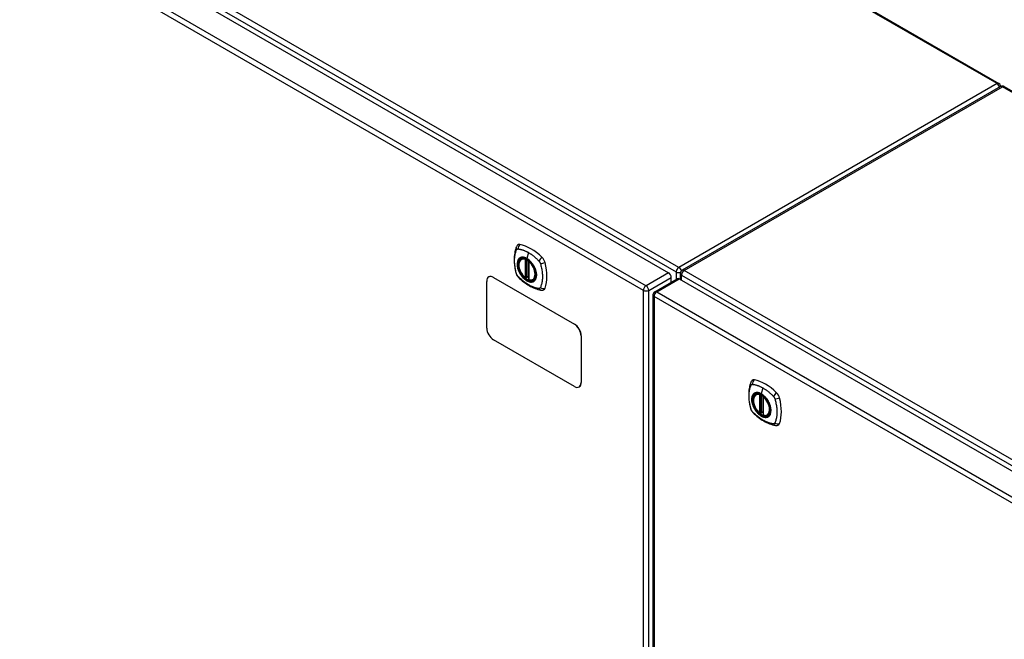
# Model space of a CAD drawing. Header units: inches. Extents: x 532.4 to 626.5, y 204 to 295.1.
# Tile 4 of 10: x 558.3 to 584.1, y 255.1 to 271.3. Entities that reach past the tile are written whole.
import ezdxf

# ---------------------------------------------------------------- set-up
doc = ezdxf.new("R2010")
doc.units = ezdxf.units.IN
doc.header["$MEASUREMENT"] = 0
doc.layers.add('Visible Edges(ANSI)', color=7, linetype='Continuous', lineweight=25)
doc.layers.add('Visible Tangent Edges(ANSI)', color=7, linetype='Continuous', lineweight=25)

msp = doc.modelspace()

# ---------------------------------------------------------------- linework, layer by layer
at = {"layer": 'Visible Edges(ANSI)'}
for p, q in [((542.535, 293.581), (583.939, 269.676)), ((533.127, 289.045), (575.274, 264.712)), ((583.98, 269.595), (575.635, 264.777)), ((584.079, 269.595), (625.373, 245.755)), ((571.413, 265.071), (571.423, 265.077)), ((571.608, 265.009), (571.608, 264.531)), ((575.586, 264.532), (575.586, 264.691)), ((570.506, 263.26), (570.506, 264.485)), ((570.562, 264.602), (570.558, 264.599)), ((570.683, 264.587), (572.804, 263.362)), ((570.687, 264.589), (572.808, 263.365)), ((571.539, 264.587), (571.525, 264.579)), ((571.554, 264.585), (571.552, 264.586)), ((571.608, 264.607), (571.567, 264.584)), ((571.726, 264.528), (571.736, 264.534)), ((574.913, 264.214), (575.503, 264.555)), ((575.344, 264.463), (575.344, 264.59)), ((575.553, 264.55), (617.7, 240.217)), ((574.864, 264.129), (574.864, 228.431)), ((572.804, 261.729), (570.683, 262.954)), ((572.981, 263.056), (572.981, 261.831)), ((572.985, 263.058), (572.985, 261.834)), ((572.933, 261.719), (572.929, 261.717)), ((577.562, 261.52), (577.573, 261.526)), ((577.757, 261.459), (577.757, 260.981)), ((577.757, 261.057), (577.717, 261.033)), ((577.688, 261.037), (577.675, 261.029)), ((577.703, 261.034), (577.701, 261.036)), ((577.875, 260.978), (577.886, 260.984))]:
    msp.add_line(p, q, dxfattribs=at)
at = {"layer": 'Visible Edges(ANSI)', "flags": 128}
for points in [[(571.279, 265.38), (571.271, 265.359), (571.265, 265.339), (571.26, 265.32), (571.255, 265.302), (571.251, 265.283), (571.246, 265.264), (571.239, 265.224), (571.233, 265.183), (571.229, 265.141), (571.227, 265.099), (571.226, 265.056), (571.227, 265.013), (571.229, 264.969), (571.233, 264.924), (571.239, 264.879), (571.246, 264.834), (571.254, 264.789), (571.264, 264.743), (571.269, 264.72), (571.272, 264.708), (571.276, 264.694)], [(571.317, 265.436), (571.304, 265.423), (571.294, 265.408), (571.285, 265.394), (571.279, 265.38)], [(571.511, 264.58), (571.497, 264.593), (571.484, 264.606), (571.47, 264.621), (571.458, 264.636), (571.445, 264.651), (571.433, 264.668), (571.422, 264.685), (571.411, 264.702), (571.401, 264.72), (571.392, 264.738), (571.383, 264.756), (571.375, 264.775), (571.368, 264.793), (571.362, 264.812), (571.357, 264.83), (571.353, 264.849), (571.349, 264.867), (571.347, 264.885), (571.345, 264.903), (571.344, 264.92), (571.345, 264.937), (571.346, 264.953), (571.348, 264.969), (571.352, 264.984), (571.356, 264.998), (571.361, 265.011), (571.368, 265.024), (571.375, 265.035), (571.383, 265.046), (571.392, 265.055), (571.402, 265.063), (571.413, 265.071)], [(571.665, 264.991), (571.684, 264.968), (571.702, 264.945), (571.719, 264.92), (571.734, 264.894), (571.749, 264.868), (571.761, 264.842), (571.773, 264.815), (571.783, 264.787)], [(571.276, 264.694), (571.28, 264.681), (571.285, 264.668), (571.291, 264.655), (571.298, 264.643), (571.305, 264.631), (571.313, 264.619), (571.322, 264.609), (571.332, 264.598)], [(571.332, 264.598), (571.341, 264.588), (571.351, 264.579), (571.368, 264.562), (571.402, 264.532), (571.438, 264.502), (571.473, 264.473), (571.51, 264.446), (571.546, 264.42), (571.583, 264.396), (571.62, 264.374), (571.658, 264.353), (571.696, 264.334), (571.734, 264.317), (571.772, 264.301), (571.81, 264.288), (571.848, 264.276), (571.886, 264.266), (571.905, 264.262), (571.916, 264.26), (571.927, 264.258)], [(571.552, 264.586), (571.549, 264.588), (571.546, 264.589), (571.542, 264.588), (571.539, 264.587)], [(571.726, 264.528), (571.714, 264.522), (571.701, 264.518), (571.688, 264.515), (571.674, 264.513), (571.66, 264.513), (571.646, 264.514), (571.631, 264.516), (571.616, 264.52)], [(571.927, 264.258), (571.942, 264.256), (571.959, 264.256), (571.976, 264.258), (571.995, 264.263)], [(577.429, 261.829), (577.421, 261.808), (577.415, 261.789), (577.409, 261.77), (577.405, 261.751), (577.4, 261.733), (577.396, 261.713), (577.389, 261.673), (577.383, 261.632), (577.379, 261.591), (577.377, 261.549), (577.376, 261.506), (577.377, 261.462), (577.379, 261.418), (577.383, 261.374), (577.388, 261.329), (577.395, 261.284), (577.404, 261.238), (577.414, 261.192), (577.419, 261.169), (577.422, 261.158), (577.426, 261.144)], [(577.467, 261.886), (577.454, 261.872), (577.443, 261.858), (577.435, 261.843), (577.429, 261.829)], [(577.661, 261.03), (577.647, 261.043), (577.633, 261.056), (577.62, 261.07), (577.607, 261.085), (577.595, 261.101), (577.583, 261.117), (577.572, 261.134), (577.561, 261.151), (577.551, 261.169), (577.542, 261.187), (577.533, 261.205), (577.525, 261.224), (577.518, 261.243), (577.512, 261.261), (577.507, 261.28), (577.502, 261.298), (577.499, 261.317), (577.496, 261.335), (577.495, 261.352), (577.494, 261.37), (577.495, 261.386), (577.496, 261.403), (577.498, 261.418), (577.502, 261.433), (577.506, 261.447), (577.511, 261.461), (577.517, 261.473), (577.525, 261.485), (577.533, 261.495), (577.542, 261.505), (577.552, 261.513), (577.562, 261.52)], [(577.815, 261.44), (577.834, 261.418), (577.852, 261.394), (577.868, 261.369), (577.884, 261.344), (577.898, 261.318), (577.911, 261.291), (577.923, 261.264), (577.933, 261.237)], [(577.426, 261.144), (577.43, 261.13), (577.435, 261.117), (577.441, 261.104), (577.448, 261.092), (577.455, 261.08), (577.463, 261.069), (577.472, 261.058), (577.481, 261.047)], [(577.481, 261.047), (577.491, 261.037), (577.5, 261.028), (577.518, 261.012), (577.552, 260.981), (577.587, 260.951), (577.623, 260.923), (577.659, 260.895), (577.696, 260.87), (577.733, 260.846), (577.77, 260.823), (577.808, 260.803), (577.846, 260.784), (577.883, 260.766), (577.922, 260.751), (577.96, 260.737), (577.998, 260.725), (578.036, 260.716), (578.055, 260.711), (578.065, 260.709), (578.077, 260.707)], [(577.701, 261.036), (577.699, 261.037), (577.695, 261.038), (577.691, 261.038), (577.688, 261.037)], [(577.875, 260.978), (577.864, 260.972), (577.851, 260.967), (577.838, 260.964), (577.824, 260.963), (577.81, 260.962), (577.795, 260.963), (577.781, 260.966), (577.766, 260.97)], [(578.077, 260.707), (578.092, 260.706), (578.109, 260.706), (578.126, 260.708), (578.144, 260.712)]]:
    msp.add_lwpolyline(points, dxfattribs=at)
at = {"layer": 'Visible Edges(ANSI)'}
for centre, radius, start, end in [((583.89, 269.59), 0.099, 5.2644, 60), ((584.03, 269.51), 0.099, 60, 120), ((571.619, 265.009), 0.0118, 137.3656, 180), ((575.685, 264.691), 0.099, 120, 180), ((571.519, 264.589), 0.0118, 229.389, 300), ((571.561, 264.594), 0.0118, 232.1717, 300), ((571.619, 264.531), 0.0118, 180, 253.4446), ((574.963, 264.129), 0.099, 120, 180), ((577.769, 261.459), 0.0118, 137.3656, 180), ((577.669, 261.039), 0.0118, 229.389, 300), ((577.711, 261.044), 0.0118, 232.1717, 300), ((577.769, 260.981), 0.0118, 180, 253.4446)]:
    msp.add_arc(centre, radius, start, end, dxfattribs=at)
for centre, major_axis, start_param, end_param in [((571.416, 265.29), (-0.089, 0.153), 5.825423, 6.408181), ((571.667, 264.293), (-0.64, 1.108), 5.170151, 5.825423), ((571.562, 264.795), (0.157, -0.273), 2.363977, 7.060801), ((571.918, 265.001), (0.089, -0.153), 1.113034, 2.028558), ((571.18, 265.137), (-0.64, 1.108), 3.599355, 4.254627), ((575.274, 264.631), (-0.0495, 0.0857), 3.926991, 5.497787), ((570.683, 264.383), (-0.125, 0.217), 5.497787, 7.068583), ((570.687, 264.385), (-0.125, 0.217), 5.497787, 6.283185), ((575.553, 264.47), (-0.0495, 0.0857), 5.497787, 6.283185), ((571.918, 264.421), (0.089, -0.153), 6.158189, 6.740947), ((570.683, 263.158), (-0.125, 0.217), 0.785398, 2.356194), ((572.804, 263.158), (0.125, -0.217), 0.785398, 2.356194), ((572.808, 263.16), (-0.125, 0.217), 3.926991, 5.497787), ((572.804, 261.933), (0.125, -0.217), 5.497787, 7.068583), ((572.808, 261.936), (0.125, -0.217), 0, 0.785398), ((577.566, 261.74), (-0.089, 0.153), 5.825423, 6.408181), ((577.817, 260.743), (-0.64, 1.108), 5.170151, 5.825423), ((577.712, 261.245), (0.157, -0.273), 2.363977, 7.060801), ((578.067, 261.45), (0.089, -0.153), 1.113034, 2.028558), ((577.329, 261.587), (-0.64, 1.108), 3.599355, 4.254627), ((578.067, 260.871), (0.089, -0.153), 6.158189, 6.740947)]:
    msp.add_ellipse(centre, major_axis=major_axis, ratio=0.57735, start_param=start_param, end_param=end_param, dxfattribs=at)
for centre in [(571.559, 264.793), (577.708, 261.243)]:
    msp.add_ellipse(centre, major_axis=(-0.16, 0.277), ratio=0.57735, dxfattribs=at)
at = {"layer": 'Visible Tangent Edges(ANSI)'}
for p, q in [((583.89, 269.671), (542.506, 293.564)), ((575.545, 264.853), (533.258, 289.267)), ((533.188, 289.146), (575.475, 264.732)), ((532.536, 288.704), (574.683, 264.371)), ((574.613, 264.249), (532.466, 288.583)), ((583.89, 269.671), (575.545, 264.853)), ((575.685, 264.772), (584.03, 269.59)), ((625.373, 245.721), (584.03, 269.59)), ((571.602, 265.24), (571.558, 265.084)), ((571.511, 265.063), (571.511, 264.585)), ((571.527, 265.063), (571.534, 265.067)), ((571.527, 264.585), (571.527, 265.063)), ((571.539, 265.065), (571.539, 264.591)), ((571.554, 264.592), (571.554, 265.057)), ((571.569, 264.589), (571.569, 265.048)), ((571.611, 264.527), (571.611, 265.005)), ((575.274, 264.712), (574.683, 264.371)), ((575.475, 264.732), (575.475, 264.539)), ((617.971, 240.358), (575.685, 264.772)), ((570.683, 264.587), (570.687, 264.589)), ((571.539, 264.591), (571.527, 264.585)), ((571.608, 264.611), (571.569, 264.589)), ((574.753, 264.249), (575.344, 264.59)), ((574.963, 264.209), (575.553, 264.55)), ((575.615, 264.651), (617.901, 240.237)), ((575.615, 264.515), (575.615, 264.651)), ((574.613, 228.552), (574.613, 264.249)), ((574.753, 228.552), (574.753, 264.249)), ((574.963, 264.209), (617.11, 239.876)), ((617.04, 239.755), (574.893, 264.088)), ((574.893, 264.088), (574.893, 228.391)), ((572.808, 263.365), (572.804, 263.362)), ((572.981, 263.056), (572.985, 263.058)), ((572.985, 261.834), (572.981, 261.831)), ((577.751, 261.689), (577.707, 261.534)), ((577.66, 261.512), (577.66, 261.034)), ((577.677, 261.512), (577.684, 261.516)), ((577.677, 261.034), (577.677, 261.512)), ((577.688, 261.514), (577.688, 261.041)), ((577.704, 261.041), (577.704, 261.507)), ((577.719, 261.039), (577.719, 261.498)), ((577.761, 260.976), (577.761, 261.454)), ((577.757, 261.061), (577.719, 261.039)), ((577.688, 261.041), (577.677, 261.034))]:
    msp.add_line(p, q, dxfattribs=at)
at = {"layer": 'Visible Tangent Edges(ANSI)', "flags": 128}
for points in [[(571.289, 264.68), (571.28, 264.713), (571.272, 264.743), (571.266, 264.772), (571.26, 264.802), (571.254, 264.831), (571.25, 264.86), (571.246, 264.889), (571.242, 264.918), (571.24, 264.946), (571.238, 264.974), (571.237, 265.002), (571.236, 265.029), (571.237, 265.056), (571.238, 265.082), (571.24, 265.108), (571.242, 265.133), (571.245, 265.157), (571.249, 265.181), (571.254, 265.205), (571.26, 265.228), (571.266, 265.25), (571.272, 265.272), (571.28, 265.293), (571.289, 265.314)], [(571.289, 265.314), (571.29, 265.315), (571.29, 265.316), (571.291, 265.317), (571.291, 265.318), (571.292, 265.319), (571.292, 265.319), (571.293, 265.32), (571.294, 265.321), (571.294, 265.322), (571.295, 265.322), (571.295, 265.323), (571.296, 265.324), (571.297, 265.324), (571.297, 265.325), (571.298, 265.326), (571.299, 265.326), (571.299, 265.327), (571.3, 265.327), (571.301, 265.328), (571.302, 265.328), (571.302, 265.329), (571.303, 265.329), (571.304, 265.33), (571.304, 265.33)], [(571.304, 265.33), (571.305, 265.331), (571.306, 265.331), (571.307, 265.332), (571.308, 265.332), (571.308, 265.332), (571.309, 265.333), (571.31, 265.333), (571.311, 265.333), (571.312, 265.334), (571.313, 265.334), (571.314, 265.334), (571.314, 265.334), (571.315, 265.335), (571.316, 265.335), (571.317, 265.335), (571.318, 265.335), (571.319, 265.335), (571.32, 265.335), (571.321, 265.335), (571.322, 265.335), (571.323, 265.335), (571.324, 265.335), (571.325, 265.335), (571.326, 265.335)], [(571.326, 265.335), (571.339, 265.335), (571.35, 265.333), (571.361, 265.331), (571.372, 265.329), (571.383, 265.327), (571.394, 265.324), (571.405, 265.321), (571.416, 265.318), (571.428, 265.315), (571.439, 265.312), (571.451, 265.308), (571.462, 265.304), (571.474, 265.3), (571.485, 265.296), (571.497, 265.291), (571.508, 265.286), (571.52, 265.281), (571.532, 265.276), (571.543, 265.271), (571.555, 265.265), (571.567, 265.259), (571.578, 265.253), (571.59, 265.247), (571.602, 265.24)], [(571.602, 265.24), (571.613, 265.233), (571.625, 265.226), (571.637, 265.219), (571.648, 265.211), (571.66, 265.203), (571.671, 265.195), (571.683, 265.187), (571.694, 265.179), (571.706, 265.17), (571.717, 265.162), (571.729, 265.153), (571.74, 265.144), (571.752, 265.134), (571.763, 265.125), (571.774, 265.115), (571.785, 265.105), (571.797, 265.095), (571.808, 265.085), (571.819, 265.075), (571.83, 265.064), (571.841, 265.054), (571.852, 265.043), (571.863, 265.032), (571.875, 265.018)], [(571.363, 265.091), (571.354, 265.083), (571.346, 265.074), (571.339, 265.064), (571.332, 265.053), (571.326, 265.041), (571.32, 265.028), (571.316, 265.015), (571.312, 265.001), (571.309, 264.986), (571.307, 264.971), (571.306, 264.955), (571.305, 264.938), (571.306, 264.921), (571.307, 264.904), (571.309, 264.886), (571.312, 264.868), (571.316, 264.849), (571.32, 264.831), (571.326, 264.812), (571.332, 264.793), (571.339, 264.774), (571.346, 264.756), (571.354, 264.737), (571.363, 264.719)], [(571.783, 264.787), (571.801, 264.719), (571.807, 264.654), (571.802, 264.595), (571.786, 264.545), (571.759, 264.507), (571.723, 264.482), (571.68, 264.472), (571.631, 264.476), (571.579, 264.495), (571.525, 264.527), (571.473, 264.572), (571.425, 264.627), (571.383, 264.689), (571.349, 264.756), (571.325, 264.825), (571.312, 264.893), (571.31, 264.956), (571.319, 265.011), (571.339, 265.057), (571.369, 265.09), (571.408, 265.109), (571.454, 265.114), (571.505, 265.105), (571.558, 265.081)], [(571.396, 265.11), (571.395, 265.109), (571.393, 265.109), (571.392, 265.108), (571.391, 265.107), (571.389, 265.107), (571.388, 265.106), (571.386, 265.105), (571.385, 265.104), (571.383, 265.104), (571.382, 265.103), (571.38, 265.102), (571.379, 265.101), (571.378, 265.101), (571.376, 265.1), (571.375, 265.099), (571.374, 265.098), (571.372, 265.097), (571.371, 265.096), (571.37, 265.095), (571.368, 265.094), (571.367, 265.093), (571.366, 265.093), (571.364, 265.092), (571.363, 265.091)], [(571.558, 265.084), (571.55, 265.088), (571.543, 265.092), (571.536, 265.096), (571.529, 265.099), (571.521, 265.102), (571.514, 265.105), (571.507, 265.107), (571.5, 265.11), (571.493, 265.112), (571.486, 265.113), (571.479, 265.115), (571.472, 265.116), (571.465, 265.117), (571.458, 265.118), (571.452, 265.118), (571.445, 265.118), (571.439, 265.118), (571.432, 265.118), (571.426, 265.117), (571.42, 265.116), (571.414, 265.115), (571.408, 265.113), (571.402, 265.112), (571.396, 265.11)], [(571.718, 264.924), (571.713, 264.932), (571.707, 264.941), (571.701, 264.949), (571.695, 264.957), (571.689, 264.965), (571.683, 264.973), (571.676, 264.981), (571.67, 264.989), (571.663, 264.996), (571.657, 265.003), (571.65, 265.01), (571.643, 265.017), (571.636, 265.024), (571.629, 265.031), (571.622, 265.037), (571.615, 265.043), (571.608, 265.049), (571.601, 265.055), (571.594, 265.06), (571.587, 265.065), (571.579, 265.07), (571.572, 265.075), (571.565, 265.08), (571.558, 265.084)], [(571.558, 265.081), (571.563, 265.078), (571.567, 265.075), (571.572, 265.072), (571.577, 265.069), (571.581, 265.066), (571.586, 265.063), (571.59, 265.06), (571.595, 265.056), (571.6, 265.053), (571.604, 265.049), (571.609, 265.045), (571.613, 265.042), (571.618, 265.038), (571.622, 265.034), (571.627, 265.03), (571.631, 265.026), (571.635, 265.022), (571.64, 265.017), (571.644, 265.013), (571.648, 265.009), (571.653, 265.004), (571.657, 265), (571.661, 264.995), (571.665, 264.991)], [(571.875, 265.018), (571.877, 265.016), (571.879, 265.014), (571.881, 265.011), (571.883, 265.009), (571.885, 265.006), (571.887, 265.004), (571.888, 265.001), (571.89, 264.999), (571.892, 264.996), (571.894, 264.994), (571.895, 264.991), (571.897, 264.989), (571.898, 264.986), (571.9, 264.983), (571.901, 264.98), (571.902, 264.978), (571.904, 264.975), (571.905, 264.972), (571.906, 264.969), (571.907, 264.967), (571.909, 264.964), (571.91, 264.961), (571.911, 264.958), (571.912, 264.955)], [(571.912, 264.955), (571.921, 264.922), (571.929, 264.893), (571.936, 264.863), (571.942, 264.834), (571.948, 264.804), (571.953, 264.775), (571.957, 264.746), (571.961, 264.718), (571.963, 264.69), (571.965, 264.662), (571.966, 264.634), (571.967, 264.607), (571.966, 264.58), (571.965, 264.554), (571.963, 264.528), (571.96, 264.503), (571.957, 264.478), (571.953, 264.454), (571.948, 264.431), (571.942, 264.408), (571.936, 264.385), (571.929, 264.364), (571.921, 264.342), (571.912, 264.321)], [(571.326, 264.617), (571.324, 264.619), (571.322, 264.621), (571.32, 264.624), (571.318, 264.626), (571.316, 264.629), (571.314, 264.631), (571.313, 264.634), (571.311, 264.636), (571.309, 264.639), (571.308, 264.641), (571.306, 264.644), (571.304, 264.647), (571.303, 264.649), (571.302, 264.652), (571.3, 264.655), (571.299, 264.657), (571.297, 264.66), (571.296, 264.663), (571.295, 264.666), (571.294, 264.669), (571.292, 264.671), (571.291, 264.674), (571.29, 264.677), (571.289, 264.68)], [(571.363, 264.719), (571.364, 264.716), (571.366, 264.714), (571.367, 264.712), (571.368, 264.709), (571.37, 264.707), (571.371, 264.704), (571.372, 264.702), (571.374, 264.699), (571.375, 264.697), (571.376, 264.694), (571.378, 264.692), (571.379, 264.69), (571.38, 264.687), (571.382, 264.685), (571.383, 264.682), (571.385, 264.68), (571.386, 264.678), (571.388, 264.675), (571.389, 264.673), (571.391, 264.671), (571.392, 264.668), (571.393, 264.666), (571.395, 264.664), (571.396, 264.661)], [(571.752, 264.866), (571.75, 264.869), (571.749, 264.871), (571.748, 264.874), (571.746, 264.876), (571.745, 264.879), (571.744, 264.881), (571.743, 264.883), (571.741, 264.886), (571.74, 264.888), (571.738, 264.891), (571.737, 264.893), (571.736, 264.895), (571.734, 264.898), (571.733, 264.9), (571.732, 264.903), (571.73, 264.905), (571.729, 264.907), (571.727, 264.91), (571.726, 264.912), (571.724, 264.915), (571.723, 264.917), (571.721, 264.919), (571.72, 264.922), (571.718, 264.924)], [(571.752, 264.495), (571.761, 264.503), (571.769, 264.512), (571.776, 264.522), (571.783, 264.533), (571.789, 264.544), (571.795, 264.557), (571.799, 264.57), (571.803, 264.584), (571.806, 264.599), (571.808, 264.614), (571.81, 264.63), (571.81, 264.647), (571.81, 264.664), (571.808, 264.682), (571.806, 264.699), (571.803, 264.718), (571.799, 264.736), (571.795, 264.755), (571.789, 264.773), (571.783, 264.792), (571.776, 264.811), (571.769, 264.83), (571.761, 264.848), (571.752, 264.866)], [(571.875, 264.3), (571.852, 264.302), (571.83, 264.306), (571.808, 264.311), (571.785, 264.317), (571.763, 264.324), (571.74, 264.331), (571.718, 264.34), (571.695, 264.349), (571.671, 264.36), (571.648, 264.371), (571.625, 264.383), (571.602, 264.396), (571.578, 264.41), (571.555, 264.425), (571.532, 264.441), (571.508, 264.457), (571.485, 264.474), (571.462, 264.492), (571.439, 264.511), (571.416, 264.53), (571.394, 264.55), (571.372, 264.571), (571.35, 264.592), (571.326, 264.617)], [(571.396, 264.661), (571.408, 264.644), (571.42, 264.628), (571.432, 264.612), (571.445, 264.597), (571.458, 264.582), (571.472, 264.568), (571.486, 264.555), (571.5, 264.542), (571.514, 264.531), (571.529, 264.52), (571.543, 264.51), (571.558, 264.501), (571.572, 264.493), (571.587, 264.486), (571.601, 264.481), (571.615, 264.476), (571.629, 264.472), (571.643, 264.469), (571.657, 264.468), (571.67, 264.467), (571.683, 264.468), (571.695, 264.469), (571.707, 264.472), (571.718, 264.475)], [(571.539, 264.59), (571.539, 264.589), (571.539, 264.589), (571.538, 264.589), (571.538, 264.589), (571.538, 264.589), (571.538, 264.588), (571.538, 264.588), (571.538, 264.588), (571.538, 264.588), (571.538, 264.588), (571.538, 264.588), (571.538, 264.588), (571.538, 264.588), (571.538, 264.588), (571.538, 264.587), (571.538, 264.587), (571.538, 264.587), (571.538, 264.587), (571.538, 264.587), (571.538, 264.587), (571.538, 264.587), (571.539, 264.587), (571.539, 264.587), (571.539, 264.587)], [(571.539, 264.591), (571.539, 264.591), (571.539, 264.591), (571.539, 264.591), (571.539, 264.591), (571.539, 264.591), (571.539, 264.591), (571.539, 264.591), (571.539, 264.591), (571.539, 264.591), (571.539, 264.59), (571.539, 264.59), (571.539, 264.59), (571.539, 264.59), (571.539, 264.59), (571.539, 264.59), (571.539, 264.59), (571.539, 264.59), (571.539, 264.59), (571.539, 264.59), (571.539, 264.59), (571.539, 264.59), (571.539, 264.59), (571.539, 264.59), (571.539, 264.59)], [(571.539, 264.587), (571.539, 264.587), (571.539, 264.587), (571.539, 264.587), (571.539, 264.587), (571.539, 264.587), (571.539, 264.587), (571.539, 264.587), (571.539, 264.587), (571.539, 264.587), (571.539, 264.587), (571.539, 264.587), (571.539, 264.587), (571.539, 264.587), (571.539, 264.587), (571.539, 264.587), (571.539, 264.587), (571.539, 264.587), (571.539, 264.587), (571.539, 264.587), (571.539, 264.587), (571.539, 264.587), (571.539, 264.587), (571.539, 264.587), (571.539, 264.587)], [(571.552, 264.586), (571.552, 264.586), (571.552, 264.586), (571.552, 264.586), (571.552, 264.586), (571.552, 264.586), (571.552, 264.586), (571.552, 264.586), (571.552, 264.586), (571.552, 264.586), (571.552, 264.586), (571.552, 264.586), (571.552, 264.586), (571.552, 264.586), (571.552, 264.586), (571.552, 264.586), (571.553, 264.586), (571.553, 264.586), (571.553, 264.586), (571.553, 264.586), (571.553, 264.586), (571.553, 264.586), (571.553, 264.586), (571.553, 264.586), (571.553, 264.586)], [(571.553, 264.586), (571.553, 264.586), (571.553, 264.586), (571.553, 264.586), (571.553, 264.586), (571.553, 264.586), (571.553, 264.586), (571.553, 264.586), (571.553, 264.586), (571.553, 264.586), (571.553, 264.586), (571.553, 264.586), (571.553, 264.587), (571.553, 264.587), (571.553, 264.587), (571.553, 264.587), (571.554, 264.587), (571.554, 264.587), (571.554, 264.587), (571.554, 264.588), (571.554, 264.588), (571.554, 264.588), (571.554, 264.588), (571.554, 264.588), (571.554, 264.589)], [(571.554, 264.589), (571.554, 264.589), (571.554, 264.589), (571.554, 264.589), (571.554, 264.589), (571.554, 264.589), (571.554, 264.589), (571.554, 264.59), (571.554, 264.59), (571.554, 264.59), (571.554, 264.59), (571.554, 264.59), (571.554, 264.59), (571.554, 264.59), (571.554, 264.591), (571.554, 264.591), (571.554, 264.591), (571.554, 264.591), (571.554, 264.591), (571.554, 264.591), (571.554, 264.591), (571.554, 264.591), (571.554, 264.592), (571.554, 264.592), (571.554, 264.592)], [(571.718, 264.475), (571.72, 264.476), (571.721, 264.477), (571.723, 264.477), (571.724, 264.478), (571.726, 264.479), (571.727, 264.479), (571.729, 264.48), (571.73, 264.481), (571.731, 264.481), (571.733, 264.482), (571.734, 264.483), (571.736, 264.484), (571.737, 264.485), (571.738, 264.485), (571.74, 264.486), (571.741, 264.487), (571.742, 264.488), (571.744, 264.489), (571.745, 264.49), (571.746, 264.491), (571.748, 264.492), (571.749, 264.493), (571.75, 264.494), (571.752, 264.495)], [(571.912, 264.321), (571.911, 264.319), (571.91, 264.317), (571.909, 264.316), (571.907, 264.314), (571.906, 264.313), (571.905, 264.311), (571.904, 264.31), (571.903, 264.309), (571.901, 264.308), (571.9, 264.307), (571.898, 264.306), (571.897, 264.305), (571.895, 264.304), (571.894, 264.303), (571.892, 264.302), (571.89, 264.302), (571.888, 264.301), (571.887, 264.301), (571.885, 264.3), (571.883, 264.3), (571.881, 264.3), (571.879, 264.3), (571.877, 264.3), (571.875, 264.3)], [(577.439, 261.129), (577.429, 261.162), (577.422, 261.192), (577.415, 261.222), (577.409, 261.251), (577.404, 261.28), (577.399, 261.31), (577.395, 261.338), (577.392, 261.367), (577.389, 261.395), (577.387, 261.423), (577.386, 261.451), (577.386, 261.478), (577.386, 261.505), (577.387, 261.531), (577.389, 261.557), (577.392, 261.582), (577.395, 261.607), (577.399, 261.631), (577.404, 261.654), (577.409, 261.677), (577.415, 261.699), (577.422, 261.721), (577.429, 261.742), (577.439, 261.764)], [(577.439, 261.764), (577.44, 261.765), (577.44, 261.766), (577.441, 261.766), (577.441, 261.767), (577.442, 261.768), (577.442, 261.769), (577.443, 261.77), (577.443, 261.77), (577.444, 261.771), (577.445, 261.772), (577.445, 261.772), (577.446, 261.773), (577.446, 261.774), (577.447, 261.774), (577.448, 261.775), (577.448, 261.776), (577.449, 261.776), (577.45, 261.777), (577.45, 261.777), (577.451, 261.778), (577.452, 261.778), (577.453, 261.779), (577.453, 261.779), (577.454, 261.78)], [(577.454, 261.78), (577.455, 261.78), (577.456, 261.781), (577.457, 261.781), (577.457, 261.782), (577.458, 261.782), (577.459, 261.782), (577.46, 261.783), (577.461, 261.783), (577.462, 261.783), (577.462, 261.783), (577.463, 261.784), (577.464, 261.784), (577.465, 261.784), (577.466, 261.784), (577.467, 261.784), (577.468, 261.784), (577.469, 261.785), (577.47, 261.785), (577.471, 261.785), (577.472, 261.785), (577.472, 261.785), (577.473, 261.785), (577.474, 261.785), (577.475, 261.785)], [(577.475, 261.785), (577.488, 261.784), (577.499, 261.782), (577.51, 261.78), (577.521, 261.778), (577.532, 261.776), (577.544, 261.773), (577.555, 261.771), (577.566, 261.768), (577.577, 261.765), (577.589, 261.761), (577.6, 261.757), (577.612, 261.754), (577.623, 261.75), (577.635, 261.745), (577.646, 261.741), (577.658, 261.736), (577.67, 261.731), (577.681, 261.726), (577.693, 261.72), (577.705, 261.714), (577.716, 261.709), (577.728, 261.702), (577.74, 261.696), (577.751, 261.689)], [(577.707, 261.534), (577.7, 261.538), (577.693, 261.541), (577.686, 261.545), (577.678, 261.548), (577.671, 261.551), (577.664, 261.554), (577.657, 261.557), (577.65, 261.559), (577.643, 261.561), (577.635, 261.563), (577.629, 261.564), (577.622, 261.566), (577.615, 261.567), (577.608, 261.567), (577.601, 261.568), (577.595, 261.568), (577.588, 261.568), (577.582, 261.567), (577.576, 261.567), (577.57, 261.566), (577.564, 261.564), (577.558, 261.563), (577.552, 261.561), (577.546, 261.559)], [(577.751, 261.689), (577.763, 261.682), (577.775, 261.675), (577.786, 261.668), (577.798, 261.661), (577.81, 261.653), (577.821, 261.645), (577.833, 261.637), (577.844, 261.628), (577.856, 261.62), (577.867, 261.611), (577.879, 261.602), (577.89, 261.593), (577.901, 261.584), (577.913, 261.574), (577.924, 261.565), (577.935, 261.555), (577.946, 261.545), (577.957, 261.535), (577.968, 261.524), (577.979, 261.514), (577.99, 261.503), (578.001, 261.493), (578.012, 261.482), (578.025, 261.467)], [(577.513, 261.54), (577.504, 261.532), (577.496, 261.523), (577.488, 261.513), (577.481, 261.502), (577.475, 261.49), (577.47, 261.478), (577.465, 261.465), (577.462, 261.451), (577.459, 261.436), (577.457, 261.421), (577.455, 261.404), (577.455, 261.388), (577.455, 261.371), (577.457, 261.353), (577.459, 261.335), (577.462, 261.317), (577.465, 261.299), (577.47, 261.28), (577.475, 261.261), (577.481, 261.243), (577.488, 261.224), (577.496, 261.205), (577.504, 261.187), (577.513, 261.168)], [(577.933, 261.237), (577.95, 261.168), (577.957, 261.103), (577.952, 261.044), (577.936, 260.995), (577.909, 260.957), (577.873, 260.932), (577.83, 260.921), (577.781, 260.925), (577.728, 260.944), (577.675, 260.977), (577.623, 261.021), (577.575, 261.076), (577.533, 261.138), (577.499, 261.206), (577.475, 261.274), (577.462, 261.342), (577.459, 261.405), (577.469, 261.461), (577.489, 261.506), (577.519, 261.539), (577.558, 261.559), (577.604, 261.564), (577.655, 261.554), (577.708, 261.53)], [(577.546, 261.559), (577.545, 261.559), (577.543, 261.558), (577.542, 261.557), (577.54, 261.557), (577.539, 261.556), (577.537, 261.555), (577.536, 261.555), (577.534, 261.554), (577.533, 261.553), (577.532, 261.552), (577.53, 261.552), (577.529, 261.551), (577.527, 261.55), (577.526, 261.549), (577.525, 261.548), (577.523, 261.548), (577.522, 261.547), (577.521, 261.546), (577.519, 261.545), (577.518, 261.544), (577.517, 261.543), (577.515, 261.542), (577.514, 261.541), (577.513, 261.54)], [(577.868, 261.373), (577.862, 261.382), (577.857, 261.39), (577.851, 261.399), (577.845, 261.407), (577.838, 261.415), (577.832, 261.423), (577.826, 261.431), (577.819, 261.438), (577.813, 261.446), (577.806, 261.453), (577.8, 261.46), (577.793, 261.467), (577.786, 261.474), (577.779, 261.48), (577.772, 261.486), (577.765, 261.493), (577.758, 261.498), (577.751, 261.504), (577.744, 261.51), (577.736, 261.515), (577.729, 261.52), (577.722, 261.525), (577.715, 261.529), (577.707, 261.534)], [(577.708, 261.53), (577.712, 261.527), (577.717, 261.524), (577.722, 261.522), (577.726, 261.519), (577.731, 261.515), (577.735, 261.512), (577.74, 261.509), (577.745, 261.506), (577.749, 261.502), (577.754, 261.499), (577.758, 261.495), (577.763, 261.491), (577.767, 261.487), (577.772, 261.483), (577.776, 261.479), (577.781, 261.475), (577.785, 261.471), (577.79, 261.467), (577.794, 261.463), (577.798, 261.458), (577.802, 261.454), (577.807, 261.449), (577.811, 261.445), (577.815, 261.44)], [(577.901, 261.316), (577.9, 261.318), (577.899, 261.321), (577.897, 261.323), (577.896, 261.326), (577.895, 261.328), (577.894, 261.33), (577.892, 261.333), (577.891, 261.335), (577.89, 261.338), (577.888, 261.34), (577.887, 261.343), (577.885, 261.345), (577.884, 261.347), (577.883, 261.35), (577.881, 261.352), (577.88, 261.355), (577.878, 261.357), (577.877, 261.359), (577.875, 261.362), (577.874, 261.364), (577.873, 261.366), (577.871, 261.369), (577.87, 261.371), (577.868, 261.373)], [(577.901, 260.944), (577.91, 260.952), (577.919, 260.961), (577.926, 260.971), (577.933, 260.982), (577.939, 260.994), (577.945, 261.006), (577.949, 261.02), (577.953, 261.034), (577.956, 261.048), (577.958, 261.064), (577.959, 261.08), (577.96, 261.096), (577.959, 261.114), (577.958, 261.131), (577.956, 261.149), (577.953, 261.167), (577.949, 261.186), (577.945, 261.204), (577.939, 261.223), (577.933, 261.242), (577.926, 261.26), (577.919, 261.279), (577.91, 261.297), (577.901, 261.316)], [(578.025, 261.467), (578.027, 261.465), (578.029, 261.463), (578.031, 261.461), (578.033, 261.458), (578.035, 261.456), (578.036, 261.453), (578.038, 261.451), (578.04, 261.448), (578.042, 261.446), (578.043, 261.443), (578.045, 261.441), (578.046, 261.438), (578.048, 261.435), (578.049, 261.433), (578.051, 261.43), (578.052, 261.427), (578.053, 261.424), (578.055, 261.422), (578.056, 261.419), (578.057, 261.416), (578.058, 261.413), (578.059, 261.41), (578.06, 261.407), (578.061, 261.405)], [(578.061, 261.405), (578.071, 261.372), (578.079, 261.342), (578.086, 261.313), (578.092, 261.283), (578.097, 261.254), (578.102, 261.225), (578.107, 261.196), (578.11, 261.167), (578.113, 261.139), (578.115, 261.111), (578.116, 261.084), (578.117, 261.057), (578.116, 261.03), (578.115, 261.003), (578.113, 260.978), (578.11, 260.952), (578.107, 260.928), (578.102, 260.904), (578.097, 260.88), (578.092, 260.857), (578.086, 260.835), (578.079, 260.813), (578.071, 260.792), (578.061, 260.77)], [(577.475, 261.066), (577.473, 261.069), (577.472, 261.071), (577.47, 261.073), (577.468, 261.076), (577.466, 261.078), (577.464, 261.081), (577.462, 261.083), (577.461, 261.086), (577.459, 261.088), (577.457, 261.091), (577.456, 261.093), (577.454, 261.096), (577.453, 261.099), (577.451, 261.101), (577.45, 261.104), (577.448, 261.107), (577.447, 261.11), (577.446, 261.112), (577.445, 261.115), (577.443, 261.118), (577.442, 261.121), (577.441, 261.124), (577.44, 261.126), (577.439, 261.129)], [(578.025, 260.749), (578.001, 260.752), (577.979, 260.756), (577.957, 260.761), (577.935, 260.767), (577.913, 260.773), (577.89, 260.781), (577.867, 260.789), (577.844, 260.799), (577.821, 260.809), (577.798, 260.821), (577.775, 260.833), (577.751, 260.846), (577.728, 260.86), (577.705, 260.874), (577.681, 260.89), (577.658, 260.906), (577.635, 260.924), (577.612, 260.942), (577.589, 260.96), (577.566, 260.98), (577.544, 261), (577.521, 261.02), (577.499, 261.041), (577.475, 261.066)], [(577.513, 261.168), (577.514, 261.166), (577.515, 261.163), (577.517, 261.161), (577.518, 261.159), (577.519, 261.156), (577.521, 261.154), (577.522, 261.151), (577.523, 261.149), (577.525, 261.146), (577.526, 261.144), (577.527, 261.142), (577.529, 261.139), (577.53, 261.137), (577.532, 261.134), (577.533, 261.132), (577.534, 261.13), (577.536, 261.127), (577.537, 261.125), (577.539, 261.122), (577.54, 261.12), (577.542, 261.118), (577.543, 261.115), (577.545, 261.113), (577.546, 261.111)], [(577.546, 261.111), (577.558, 261.094), (577.57, 261.077), (577.582, 261.062), (577.595, 261.046), (577.608, 261.031), (577.622, 261.017), (577.636, 261.004), (577.65, 260.992), (577.664, 260.98), (577.678, 260.97), (577.693, 260.96), (577.707, 260.951), (577.722, 260.943), (577.737, 260.936), (577.751, 260.93), (577.765, 260.925), (577.779, 260.921), (577.793, 260.919), (577.807, 260.917), (577.82, 260.916), (577.832, 260.917), (577.845, 260.919), (577.857, 260.921), (577.868, 260.925)], [(577.688, 261.041), (577.688, 261.041), (577.688, 261.041), (577.688, 261.04), (577.688, 261.04), (577.688, 261.04), (577.688, 261.04), (577.688, 261.04), (577.688, 261.04), (577.688, 261.04), (577.688, 261.04), (577.688, 261.04), (577.688, 261.04), (577.688, 261.04), (577.688, 261.04), (577.688, 261.04), (577.688, 261.04), (577.688, 261.039), (577.688, 261.039), (577.688, 261.039), (577.688, 261.039), (577.688, 261.039), (577.688, 261.039), (577.688, 261.039), (577.688, 261.039)], [(577.688, 261.039), (577.688, 261.039), (577.688, 261.039), (577.688, 261.038), (577.688, 261.038), (577.688, 261.038), (577.688, 261.038), (577.688, 261.038), (577.688, 261.038), (577.688, 261.038), (577.688, 261.037), (577.688, 261.037), (577.688, 261.037), (577.688, 261.037), (577.688, 261.037), (577.688, 261.037), (577.688, 261.037), (577.688, 261.037), (577.688, 261.037), (577.688, 261.037), (577.688, 261.037), (577.688, 261.037), (577.688, 261.037), (577.688, 261.037), (577.688, 261.037)], [(577.688, 261.037), (577.688, 261.037), (577.688, 261.037), (577.688, 261.037), (577.688, 261.037), (577.688, 261.037), (577.688, 261.037), (577.688, 261.037), (577.688, 261.037), (577.688, 261.037), (577.688, 261.037), (577.688, 261.037), (577.688, 261.037), (577.688, 261.037), (577.688, 261.037), (577.688, 261.037), (577.688, 261.037), (577.688, 261.037), (577.688, 261.037), (577.688, 261.037), (577.688, 261.037), (577.688, 261.037), (577.688, 261.037), (577.688, 261.037), (577.688, 261.037)], [(577.701, 261.036), (577.701, 261.036), (577.701, 261.036), (577.702, 261.036), (577.702, 261.036), (577.702, 261.036), (577.702, 261.036), (577.702, 261.035), (577.702, 261.035), (577.702, 261.035), (577.702, 261.035), (577.702, 261.035), (577.702, 261.035), (577.702, 261.035), (577.702, 261.035), (577.702, 261.035), (577.702, 261.035), (577.702, 261.035), (577.702, 261.035), (577.702, 261.035), (577.702, 261.035), (577.702, 261.035), (577.703, 261.035), (577.703, 261.035), (577.703, 261.035)], [(577.703, 261.035), (577.703, 261.035), (577.703, 261.035), (577.703, 261.035), (577.703, 261.035), (577.703, 261.035), (577.703, 261.035), (577.703, 261.036), (577.703, 261.036), (577.703, 261.036), (577.703, 261.036), (577.703, 261.036), (577.703, 261.036), (577.703, 261.036), (577.703, 261.036), (577.703, 261.036), (577.703, 261.037), (577.703, 261.037), (577.703, 261.037), (577.703, 261.037), (577.703, 261.037), (577.703, 261.037), (577.703, 261.038), (577.704, 261.038), (577.704, 261.038)], [(577.704, 261.038), (577.704, 261.038), (577.704, 261.038), (577.704, 261.038), (577.704, 261.039), (577.704, 261.039), (577.704, 261.039), (577.704, 261.039), (577.704, 261.039), (577.704, 261.039), (577.704, 261.039), (577.704, 261.04), (577.704, 261.04), (577.704, 261.04), (577.704, 261.04), (577.704, 261.04), (577.704, 261.04), (577.704, 261.04), (577.704, 261.041), (577.704, 261.041), (577.704, 261.041), (577.704, 261.041), (577.704, 261.041), (577.704, 261.041), (577.704, 261.041)], [(577.868, 260.925), (577.87, 260.926), (577.871, 260.926), (577.872, 260.927), (577.874, 260.927), (577.875, 260.928), (577.877, 260.929), (577.878, 260.929), (577.88, 260.93), (577.881, 260.931), (577.883, 260.932), (577.884, 260.932), (577.885, 260.933), (577.887, 260.934), (577.888, 260.935), (577.89, 260.936), (577.891, 260.937), (577.892, 260.937), (577.894, 260.938), (577.895, 260.939), (577.896, 260.94), (577.897, 260.941), (577.899, 260.942), (577.9, 260.943), (577.901, 260.944)], [(578.061, 260.77), (578.06, 260.768), (578.059, 260.767), (578.058, 260.765), (578.057, 260.764), (578.056, 260.762), (578.055, 260.761), (578.054, 260.76), (578.052, 260.758), (578.051, 260.757), (578.049, 260.756), (578.048, 260.755), (578.046, 260.754), (578.045, 260.753), (578.043, 260.753), (578.042, 260.752), (578.04, 260.751), (578.038, 260.751), (578.036, 260.75), (578.035, 260.75), (578.033, 260.75), (578.031, 260.749), (578.029, 260.749), (578.027, 260.749), (578.025, 260.749)]]:
    msp.add_lwpolyline(points, dxfattribs=at)
at = {"layer": 'Visible Tangent Edges(ANSI)'}
for centre, major_axis, ratio, start_param, end_param in [((583.89, 269.59), (0.0495, 0.0857), 0.57735, 0, 0.785398), ((583.89, 269.59), (0.0495, -0.0857), 0.57735, 1.143718, 2.356194), ((584.03, 269.51), (-0.0495, 0.0857), 0.57735, 5.497787, 6.283185), ((584.03, 269.51), (0.0495, 0.0857), 0.57735, 0, 0.785398), ((571.416, 265.353), (0.027, 0.115), 0.753705, 0.761071, 1.898341), ((571.39, 265.338), (-0.11, 0.042), 0.704518, 0, 0.765179), ((571.561, 264.795), (-0.173, 0.3), 0.57735, 5.055237, 10.652726), ((571.561, 264.795), (-0.151, 0.261), 0.57735, 5.735752, 8.401415), ((571.569, 264.799), (-0.156, 0.271), 0.57735, 6.166197, 6.283185), ((571.519, 265.067), (-0.0034, -0.0113), 0.697177, 4.264021, 5.346931), ((571.519, 265.067), (-0.0118, 0), 0.57735, 0.785398, 2.356194), ((571.519, 265.067), (0.0059, -0.0102), 0.57735, 0.785398, 1.517295), ((571.561, 265.085), (-0.00246, -0.00426), 0.57735, 5.126896, 6.141288), ((571.619, 265.009), (-0.0118, 0), 0.57735, 0, 0.785398), ((571.619, 265.009), (0.00769, 0.00897), 0.424984, 1.537927, 2.449935), ((571.561, 264.795), (0.151, -0.261), 0.57735, 5.735752, 8.401415), ((571.946, 265.048), (0.0787, 0.088), 0.341266, 1.05898, 2.19625), ((571.973, 265.001), (0.116, 0.024), 0.341266, 4.086935, 5.224206), ((571.39, 264.727), (-0.114, -0.032), 0.390453, 0, 0.392125), ((575.545, 264.772), (0.0495, 0.0857), 0.57735, 0.785398, 2.356194), ((575.545, 264.772), (-0.099, 0), 0.57735, 0.785398, 2.050655), ((575.545, 264.772), (-0.0495, 0.0857), 0.57735, 4.23253, 5.497787), ((575.685, 264.691), (-0.099, 0), 0.57735, 0, 0.785398), ((575.685, 264.691), (-0.0495, -0.0857), 0.57735, 3.926991, 5.497787), ((575.685, 264.691), (-0.0495, 0.0857), 0.57735, 5.497787, 6.283185), ((571.416, 264.68), (-0.0849, -0.0822), 0.390453, 5.89106, 6.283185), ((571.519, 264.589), (-0.00769, -0.00897), 0.424984, 5.591528, 6.283185), ((571.519, 264.589), (0.0118, 0), 0.57735, 3.926991, 5.497787), ((571.519, 264.589), (0.0059, -0.0102), 0.57735, 0, 0.785398), ((571.547, 264.586), (-0.0118, 0), 0.57735, 4.088863, 5.497787), ((571.547, 264.583), (-0.0116, 0.0022), 0.653911, 4.189362, 5.615943), ((571.545, 264.577), (-0.0092, 0.00741), 0.983841, 4.634609, 5.950564), ((571.561, 264.594), (-0.00724, -0.00933), 0.470841, 6.079443, 6.283185), ((571.561, 264.594), (0.0118, 0), 0.57735, 4.073452, 5.497787), ((571.561, 264.594), (0.0059, -0.0102), 0.57735, 0, 0.785398), ((571.619, 264.531), (-0.0118, 0), 0.57735, 0, 0.785398), ((571.619, 264.531), (-0.0034, -0.0113), 0.697177, 5.346931, 6.283185), ((571.569, 264.799), (0.156, -0.271), 0.57735, 0, 0.116988), ((571.946, 264.375), (-0.019, -0.117), 0.704518, 5.518007, 6.283185), ((571.973, 264.39), (0.113, -0.035), 0.753705, 4.384844, 5.522115), ((574.683, 264.29), (0.0495, 0.0857), 0.57735, 0.785398, 2.356194), ((574.683, 264.29), (-0.099, 0), 0.57735, 0.785398, 2.356194), ((574.683, 264.29), (-0.0495, 0.0857), 0.57735, 3.926991, 5.497787), ((574.963, 264.129), (-0.0495, -0.0857), 0.57735, 3.926991, 5.497787), ((574.963, 264.129), (-0.0495, 0.0857), 0.57735, 5.497787, 6.283185), ((574.963, 264.129), (-0.099, 0), 0.57735, 0, 0.785398), ((577.539, 261.787), (-0.11, 0.042), 0.704518, 0, 0.765179), ((577.566, 261.803), (0.027, 0.115), 0.753705, 0.761071, 1.898341), ((577.711, 261.244), (-0.173, 0.3), 0.57735, 5.055237, 10.652726), ((577.711, 261.244), (-0.151, 0.261), 0.57735, 5.735752, 8.401415), ((577.719, 261.249), (-0.156, 0.271), 0.57735, 6.166197, 6.283185), ((577.669, 261.517), (-0.0034, -0.0113), 0.697177, 4.264021, 5.346931), ((577.669, 261.517), (-0.0118, 0), 0.57735, 0.785398, 2.356194), ((577.669, 261.517), (0.0059, -0.0102), 0.57735, 0.785398, 1.517295), ((577.711, 261.534), (-0.00246, -0.00426), 0.57735, 5.126896, 6.141288), ((577.769, 261.459), (-0.0118, 0), 0.57735, 0, 0.785398), ((577.769, 261.459), (0.00769, 0.00897), 0.424984, 1.537927, 2.449935), ((577.711, 261.244), (0.151, -0.261), 0.57735, 5.735752, 8.401415), ((578.095, 261.497), (0.0787, 0.088), 0.341266, 1.05898, 2.19625), ((578.122, 261.451), (0.116, 0.024), 0.341266, 4.086935, 5.224206), ((577.539, 261.176), (-0.114, -0.032), 0.390453, 0, 0.392125), ((577.566, 261.13), (-0.0849, -0.0822), 0.390453, 5.89106, 6.283185), ((577.669, 261.039), (0.0118, 0), 0.57735, 3.926991, 5.497787), ((577.669, 261.039), (-0.00769, -0.00897), 0.424984, 5.591528, 6.283185), ((577.669, 261.039), (0.0059, -0.0102), 0.57735, 0, 0.785398), ((577.697, 261.036), (-0.0118, 0), 0.57735, 4.088863, 5.497787), ((577.697, 261.033), (-0.0116, 0.0022), 0.653911, 4.189362, 5.615943), ((577.695, 261.027), (-0.0092, 0.00741), 0.983841, 4.634609, 5.950564), ((577.711, 261.044), (-0.00724, -0.00933), 0.470841, 6.079443, 6.283185), ((577.711, 261.044), (0.0118, 0), 0.57735, 4.073452, 5.497787), ((577.711, 261.044), (0.0059, -0.0102), 0.57735, 0, 0.785398), ((577.769, 260.981), (-0.0118, 0), 0.57735, 0, 0.785398), ((577.769, 260.981), (-0.0034, -0.0113), 0.697177, 5.346931, 6.283185), ((577.719, 261.249), (0.156, -0.271), 0.57735, 0, 0.116988), ((578.095, 260.824), (-0.019, -0.117), 0.704518, 5.518007, 6.283185), ((578.122, 260.84), (0.113, -0.035), 0.753705, 4.384844, 5.522115)]:
    msp.add_ellipse(centre, major_axis=major_axis, ratio=ratio, start_param=start_param, end_param=end_param, dxfattribs=at)
for centre, major_axis in [((571.562, 264.795), (0.171, -0.296)), ((571.559, 264.793), (-0.163, 0.282)), ((571.559, 264.793), (0.162, -0.281)), ((577.711, 261.245), (0.171, -0.296)), ((577.709, 261.243), (-0.163, 0.282)), ((577.708, 261.243), (0.162, -0.281))]:
    msp.add_ellipse(centre, major_axis=major_axis, ratio=0.57735, dxfattribs=at)

doc.saveas('drawing.dxf')
